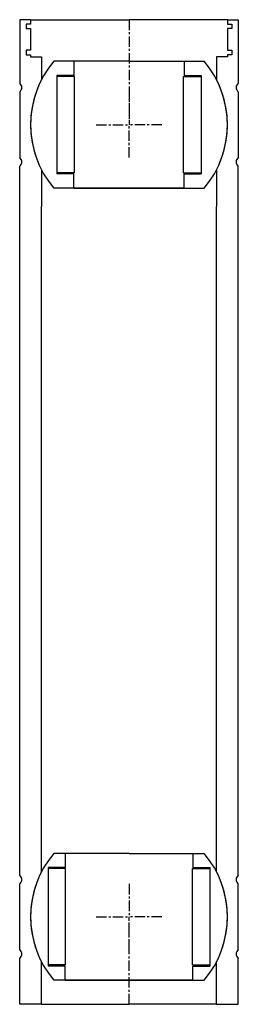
# Model space of a CAD drawing. Extents: x -50 to 50, y 0 to 450.
import ezdxf

# ---------------------------------------------------------------- set-up
doc = ezdxf.new("R2010")
doc.units = 0
doc.header["$LTSCALE"] = 0.15
doc.linetypes.add('CENTER', pattern=[50.8, 31.75, -6.35, 6.35, -6.35])
doc.layers.get('0').update_dxf_attribs({"linetype": 'CONTINUOUS'})
doc.layers.add('CENTER', color=9, linetype='CENTER')

# ---------------------------------------------------------------- blocks, each defined once
blk = doc.blocks.new('M50-205')
for p, q in [((-50, 450), (-50, 421)), ((-45, 450), (-50, 450)), ((-45, 450), (0, 450)), ((-45, 450), (-45, 448)), ((45, 450), (0, 450)), ((45, 450), (45, 448)), ((45, 450), (50, 450)), ((50, 450), (50, 421)), ((-45, 448), (-47, 448)), ((-47, 448), (-47, 446)), ((-47, 446), (-45, 446)), ((-45, 446), (-45, 436)), ((45, 448), (47, 448)), ((45, 446), (45, 436)), ((47, 446), (45, 446)), ((47, 448), (47, 446)), ((-47, 436), (-47, 434)), ((-45, 436), (-47, 436)), ((-47, 434), (-45, 434)), ((-45, 434), (-45, 433)), ((-45, 433), (-40, 433)), ((-40, 433), (-40, 422.62)), ((45, 433), (40, 433)), ((40, 433), (40, 422.62)), ((45, 436), (47, 436)), ((45, 434), (45, 433)), ((47, 434), (45, 434)), ((47, 436), (47, 434)), ((-50, 417), (-50, 387)), ((50, 417), (50, 387)), ((-50, 150), (-50, 383)), ((50, 150), (50, 383)), ((-40, 381.38), (-40, 364.63)), ((40, 381.38), (40, 364.63)), ((-40, 150), (-40, 364.63)), ((40, 150), (40, 364.63)), ((-50, 59), (-50, 150)), ((-40, 60.62), (-40, 150)), ((40, 60.62), (40, 150)), ((50, 59), (50, 150)), ((-50, 25), (-50, 55)), ((50, 25), (50, 55)), ((-50, 0), (-50, 21)), ((-40, 0), (-40, 19.38)), ((40, 0), (40, 19.38)), ((50, 0), (50, 21)), ((-40, 0), (-50, 0)), ((-40, 0), (0, 0)), ((40, 0), (0, 0)), ((40, 0), (50, 0))]:
    blk.add_line(p, q)
for centre, radius, start, end in [((-51.5, 419), 2.5, 306.8699, 53.1301), ((0, 402), 45, 152.734, 207.266), ((0, 402), 45, 332.734, 27.266), ((51.5, 419), 2.5, 126.8699, 233.1301), ((-51.5, 385), 2.5, 306.8699, 53.1301), ((51.5, 385), 2.5, 126.8699, 233.1301), ((-51.5, 57), 2.5, 306.8699, 53.1301), ((0, 40), 45, 152.734, 207.266), ((0, 40), 45, 332.734, 27.266), ((51.5, 57), 2.5, 126.8699, 233.1301), ((-51.5, 23), 2.5, 306.8699, 53.1301), ((51.5, 23), 2.5, 126.8699, 233.1301)]:
    blk.add_arc(centre, radius, start, end)
at = {"layer": 'CENTER'}
for p, q in [((0, 450), (0, 402)), ((0, 0), (0, 40))]:
    blk.add_line(p, q, dxfattribs=at)
blk = doc.blocks.new('Ball-90-58')
for p, q in [((0, 29), (-34.41, 29)), ((-29.25, 29), (-29.25, 22.5)), ((0, 29), (34.41, 29)), ((29.25, 29), (29.25, 22.5)), ((-37, 22.5), (-37, -22.5)), ((-29.25, 22.5), (-37, 22.5)), ((-29, 22), (-37, 22)), ((-29, -22), (-29, 22)), ((29, -22), (29, 22)), ((29, 22), (37, 22)), ((29.25, 22.5), (37, 22.5)), ((37, 22.5), (37, -22.5)), ((-29, -22), (-37, -22)), ((29, -22), (37, -22)), ((-29.25, -22.5), (-37, -22.5)), ((-29.25, -29), (-29.25, -22.5)), ((29.25, -22.5), (37, -22.5)), ((29.25, -29), (29.25, -22.5)), ((0, -29), (-34.41, -29)), ((-29.25, -29), (0, -29)), ((29.25, -29), (0, -29)), ((0, -29), (34.41, -29))]:
    blk.add_line(p, q)
for start, end in [(139.876, 220.124), (319.876, 40.124)]:
    blk.add_arc((0, 0), 45, start, end)
at = {"layer": 'CENTER'}
for p in [(0, 15), (-15, 0), (15, 0), (0, -15)]:
    blk.add_line(p, (0, 0), dxfattribs=at)
blk = doc.blocks.new('Ball-90-50')
for p, q in [((0, 29), (-34.41, 29)), ((-25.25, 29), (-25.25, 22.5)), ((0, 29), (34.41, 29)), ((25.25, 29), (25.25, 22.5)), ((-33, 22.5), (-33, -22.5)), ((-25.25, 22.5), (-33, 22.5)), ((-25, 22), (-33, 22)), ((-25, -22), (-25, 22)), ((25, -22), (25, 22)), ((25, 22), (33, 22)), ((25.25, 22.5), (33, 22.5)), ((33, 22.5), (33, -22.5)), ((-25, -22), (-33, -22)), ((25, -22), (33, -22)), ((-25.25, -22.5), (-33, -22.5)), ((-25.25, -29), (-25.25, -22.5)), ((25.25, -22.5), (33, -22.5)), ((25.25, -29), (25.25, -22.5)), ((0, -29), (-34.41, -29)), ((-25.25, -29), (0, -29)), ((0, -29), (34.41, -29)), ((25.25, -29), (0, -29))]:
    blk.add_line(p, q)
for start, end in [(139.876, 220.124), (319.876, 40.124)]:
    blk.add_arc((0, 0), 45, start, end)
at = {"layer": 'CENTER'}
for p in [(0, 15), (-15, 0), (15, 0), (0, -15)]:
    blk.add_line(p, (0, 0), dxfattribs=at)

msp = doc.modelspace()

# ---------------------------------------------------------------- block references
for name, p in [('M50-205', (0, 0)), ('Ball-90-50', (0, 402)), ('Ball-90-58', (0, 40))]:
    msp.add_blockref(name, p)

doc.saveas('drawing.dxf')
